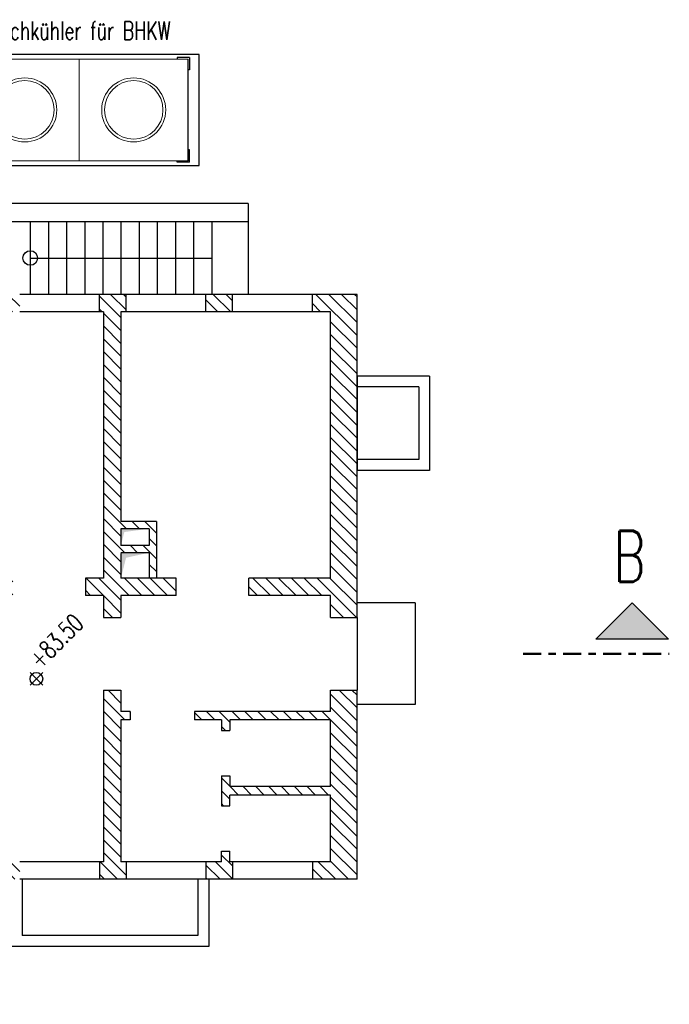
# Model space of a CAD drawing. Header units: millimetres. Extents: x 716 to 905, y 893 to 977.
# Tile 21 of 43: x 844 to 853, y 920 to 933. Entities that reach past the tile are written whole.
import ezdxf
from ezdxf.enums import TextEntityAlignment as Align

# ---------------------------------------------------------------- set-up
doc = ezdxf.new("R2010")
doc.units = ezdxf.units.MM
doc.header["$MEASUREMENT"] = 0
doc.linetypes.add('AUSGEZOGEN', pattern=[0])
doc.linetypes.add('STRP1', pattern=[0.46, 0.25, -0.08, 0.05, -0.08])
doc.layers.add('$AUDIT-BAD-LAYER', color=7, linetype='Continuous')
doc.layers.add('HTSV_P1_PLAN_HKOT', color=7, linetype='Continuous')
for name, color, linetype, lineweight in [('00_Plotrahmen', 7, 'AUSGEZOGEN', 18), ('HTSV_AC_FENS_ALLG_T02', 212, 'Continuous', 25), ('HTSV_MT_MASH_ALLG_A02', 172, 'Continuous', 25), ('HTSV_MT_MASH_ALLG_T02', 172, 'Continuous', 25), ('HTSV_P1_SYMB_SCHN_A02', 212, 'Continuous', 25), ('HTSV_P1_SYMB_SCHN_L05', 210, 'STRP1', 50), ('HTSV_P1_SYMB_SCHN_T05', 210, 'Continuous', 50), ('HTSV_P1_SYMB_SCHN_T07', 200, 'Continuous', 70)]:
    doc.layers.add(name, color=color, linetype=linetype, lineweight=lineweight)
doc.styles.add('HTSV', font='romans.shx', dxfattribs={"width": 0.7, "bigfont": 'htsv_01.shx'})
doc.styles.add('HTSV_KONS_BEMASS', font='romans.shx', dxfattribs={"width": 0.7, "bigfont": 'htsv_01.shx'})
doc.styles.get("Standard").update_dxf_attribs({"font": 'romans.shx', "width": 0.8})
pattern_1 = [(135, (0, 14), (-0.088388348, -0.088388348), [])]

# ---------------------------------------------------------------- blocks, each defined once
blk = doc.blocks.new('Schnittpfeil-li')
at = {"layer": 'HTSV_P1_SYMB_SCHN_A02'}
blk.add_hatch(color=256, dxfattribs=at).paths.add_polyline_path([(0.5049, 0.0999), (0.2549, 0.3499), (0.0049, 0.0999)])
for p, q in [((0.2549, 0.3499), (0.0049, 0.0999)), ((0.5049, 0.0999), (0.2549, 0.3499)), ((0.0049, 0.0999), (0.5049, 0.0999))]:
    blk.add_line(p, q, dxfattribs=at)
at = {"layer": 'HTSV_P1_SYMB_SCHN_T05', "style": 'HTSV', "width": 0.7}
blk.add_attdef('SCHNITT', text='', height=0.35, dxfattribs=at).set_placement((0.2549, 0.3499), align=Align.BOTTOM_CENTER)
blk = doc.blocks.new('HTSVKG1F')
at = {"color": 0, "linetype": 'ByBlock'}
for p, q in [((-0.5, 0), (0.5, 0)), ((0, 0.5), (0, -0.5))]:
    blk.add_line(p, q, dxfattribs=at)
blk.add_circle((0, 0), 0.35, dxfattribs=at)
blk.add_attdef('HKTXT', (0.5, 0.2), '', height=0.4, dxfattribs=at)
blk = doc.blocks.new('TISCHKUEHLER_d')
for p, q in [((3.3, 1.526), (0, 1.526)), ((0, 1.526), (0, 0)), ((3.3, 0), (3.3, 1.526)), ((3.17, 1.483), (3, 1.483)), ((3, 1.483), (3, 1.463)), ((3.15, 0.063), (3.15, 1.463)), ((3.17, 1.483), (3.17, 1.313)), ((3.17, 1.313), (3.15, 1.313)), ((3.17, 0.213), (3.15, 0.213)), ((3.17, 0.043), (3.17, 0.213)), ((0, 0), (3.3, 0)), ((3, 0.043), (3, 0.063)), ((3.17, 0.043), (3, 0.043))]:
    blk.add_line(p, q)
at = {"lineweight": 13}
for p, q in [((0.13, 1.483), (0.3, 1.483)), ((0.13, 1.483), (0.13, 1.313)), ((3.15, 1.463), (0.15, 1.463)), ((0.15, 1.463), (0.15, 0.063)), ((0.3, 1.483), (0.3, 1.463)), ((1.65, 0.063), (1.65, 1.463)), ((0.13, 1.313), (0.15, 1.313)), ((0.13, 0.043), (0.13, 0.213)), ((0.13, 0.213), (0.15, 0.213)), ((0.13, 0.043), (0.3, 0.043)), ((0.15, 0.063), (3.15, 0.063)), ((0.3, 0.043), (0.3, 0.063))]:
    blk.add_line(p, q, dxfattribs=at)
for centre, radius in [((0.9, 0.763), 0.441), ((0.9, 0.763), 0.403), ((2.4, 0.763), 0.441), ((2.4, 0.763), 0.403)]:
    blk.add_circle(centre, radius, dxfattribs=at)

msp = doc.modelspace()

# ---------------------------------------------------------------- hatches: boundary and pattern name
at = {"layer": '00_Plotrahmen'}
h = msp.add_hatch(dxfattribs=at)
h.set_pattern_fill('ANSI31', color=256, angle=90, style=0)
h.set_pattern_definition(pattern_1)
h.paths.add_polyline_path([(841.8383, 929.123), (841.4733, 929.123), (841.4733, 925.088), (841.8383, 925.088)])
h.paths.add_polyline_path([(843.5983, 925.493), (843.3433, 925.493), (843.3433, 926.383), (841.8633, 926.383), (841.8633, 925.253), (843.5983, 925.253)])
h.paths.add_polyline_path([(843.1033, 925.493), (842.1033, 925.493), (842.1033, 926.143), (843.1033, 926.143)], flags=17)
h.paths.add_polyline_path([(843.6933, 929.398), (843.3283, 929.398), (843.3283, 929.158), (843.6933, 929.158)])
h.paths.add_polyline_path([(848.3383, 929.398), (847.7233, 929.398), (847.7233, 929.158), (847.9733, 929.158), (847.9733, 925.493), (846.8483, 925.493), (846.8483, 925.253), (847.9733, 925.253), (847.9733, 924.953), (848.3383, 924.953)])
h.paths.add_polyline_path([(846.6233, 929.398), (846.2583, 929.398), (846.2583, 929.158), (846.6233, 929.158)])
h.paths.add_polyline_path([(845.0883, 929.158), (845.1583, 929.158), (845.1583, 929.398), (844.7933, 929.398), (844.7933, 929.158), (844.8483, 929.158), (844.8483, 925.493), (844.5983, 925.493), (844.5983, 925.253), (844.8483, 925.253), (844.8483, 924.953), (845.0883, 924.953), (845.0883, 925.253), (845.8483, 925.253), (845.8483, 925.493), (845.0883, 925.493), (845.0883, 925.843), (845.4783, 925.843), (845.4783, 925.493), (845.5783, 925.493), (845.5783, 926.273), (845.0883, 926.273)])
h.paths.add_polyline_path([(845.0883, 926.173), (845.4783, 926.173), (845.4783, 925.943), (845.0883, 925.943)], flags=16)
h.paths.add_polyline_path([(848.3383, 923.953), (847.9733, 923.953), (847.9733, 923.658), (846.1008, 923.658), (846.1008, 923.543), (846.4733, 923.543), (846.4733, 923.3955), (846.5883, 923.3955), (846.5883, 923.543), (847.9733, 923.543), (847.9733, 922.623), (846.5883, 922.623), (846.5883, 922.7705), (846.4733, 922.7705), (846.4733, 922.3605), (846.5883, 922.3605), (846.5883, 922.508), (847.9733, 922.508), (847.9733, 921.588), (847.7233, 921.588), (847.7233, 921.348), (848.3383, 921.348)])
h.paths.add_polyline_path([(846.6233, 921.588), (846.5883, 921.588), (846.5883, 921.7355), (846.4733, 921.7355), (846.4733, 921.588), (846.2583, 921.588), (846.2583, 921.348), (846.6233, 921.348)])
h.paths.add_polyline_path([(845.0883, 923.543), (845.2158, 923.543), (845.2158, 923.658), (845.0883, 923.658), (845.0883, 923.953), (844.8483, 923.953), (844.8483, 921.588), (844.7933, 921.588), (844.7933, 921.348), (845.1583, 921.348), (845.1583, 921.588), (845.0883, 921.588)])
h.paths.add_polyline_path([(843.6933, 921.588), (843.3283, 921.588), (843.3283, 921.348), (843.6933, 921.348)])
h = msp.add_hatch(dxfattribs=at)
h.set_pattern_fill('ANSI31', color=256, angle=90, style=0)
h.set_pattern_definition(pattern_1)
h.paths.add_polyline_path([(841.8383, 929.123), (841.4733, 929.123), (841.4733, 925.088), (841.8383, 925.088)])
h.paths.add_polyline_path([(843.5983, 925.493), (843.3433, 925.493), (843.3433, 926.383), (841.8633, 926.383), (841.8633, 925.253), (843.5983, 925.253)])
h.paths.add_polyline_path([(843.1033, 925.493), (842.1033, 925.493), (842.1033, 926.143), (843.1033, 926.143)], flags=17)
h.paths.add_polyline_path([(843.6933, 929.398), (843.3283, 929.398), (843.3283, 929.158), (843.6933, 929.158)])
h.paths.add_polyline_path([(848.3383, 929.398), (847.7233, 929.398), (847.7233, 929.158), (847.9733, 929.158), (847.9733, 925.493), (846.8483, 925.493), (846.8483, 925.253), (847.9733, 925.253), (847.9733, 924.953), (848.3383, 924.953)])
h.paths.add_polyline_path([(846.6233, 929.398), (846.2583, 929.398), (846.2583, 929.158), (846.6233, 929.158)])
h.paths.add_polyline_path([(845.0883, 929.158), (845.1583, 929.158), (845.1583, 929.398), (844.7933, 929.398), (844.7933, 929.158), (844.8483, 929.158), (844.8483, 925.493), (844.5983, 925.493), (844.5983, 925.253), (844.8483, 925.253), (844.8483, 924.953), (845.0883, 924.953), (845.0883, 925.253), (845.8483, 925.253), (845.8483, 925.493), (845.0883, 925.493), (845.0883, 925.843), (845.4783, 925.843), (845.4783, 925.493), (845.5783, 925.493), (845.5783, 926.273), (845.0883, 926.273)])
h.paths.add_polyline_path([(845.0883, 926.173), (845.4783, 926.173), (845.4783, 925.943), (845.0883, 925.943)], flags=16)
h.paths.add_polyline_path([(848.3383, 923.953), (847.9733, 923.953), (847.9733, 923.658), (846.1008, 923.658), (846.1008, 923.543), (846.4733, 923.543), (846.4733, 923.3955), (846.5883, 923.3955), (846.5883, 923.543), (847.9733, 923.543), (847.9733, 922.623), (846.5883, 922.623), (846.5883, 922.7705), (846.4733, 922.7705), (846.4733, 922.3605), (846.5883, 922.3605), (846.5883, 922.508), (847.9733, 922.508), (847.9733, 921.588), (847.7233, 921.588), (847.7233, 921.348), (848.3383, 921.348)])
h.paths.add_polyline_path([(846.6233, 921.588), (846.5883, 921.588), (846.5883, 921.7355), (846.4733, 921.7355), (846.4733, 921.588), (846.2583, 921.588), (846.2583, 921.348), (846.6233, 921.348)])
h.paths.add_polyline_path([(845.0883, 923.543), (845.2158, 923.543), (845.2158, 923.658), (845.0883, 923.658), (845.0883, 923.953), (844.8483, 923.953), (844.8483, 921.588), (844.7933, 921.588), (844.7933, 921.348), (845.1583, 921.348), (845.1583, 921.588), (845.0883, 921.588)])
h.paths.add_polyline_path([(843.6933, 921.588), (843.3283, 921.588), (843.3283, 921.348), (843.6933, 921.348)])

# ---------------------------------------------------------------- linework, layer by layer
at = {"layer": '$AUDIT-BAD-LAYER'}
for p, q in [((846.8383, 930.648), (841.8633, 930.648)), ((846.8383, 930.648), (841.8633, 930.648)), ((846.8383, 930.648), (846.8383, 929.398)), ((846.8383, 930.648), (846.8383, 929.398)), ((846.8383, 930.398), (842.1133, 930.398)), ((846.8383, 930.398), (842.1133, 930.398)), ((843.8383, 930.398), (843.8383, 929.398)), ((843.8383, 930.398), (843.8383, 929.398)), ((844.0883, 930.398), (844.0883, 929.398)), ((844.0883, 930.398), (844.0883, 929.398)), ((844.3383, 930.398), (844.3383, 929.398)), ((844.3383, 930.398), (844.3383, 929.398)), ((844.5883, 930.398), (844.5883, 929.398)), ((844.5883, 930.398), (844.5883, 929.398)), ((844.8383, 930.398), (844.8383, 929.398)), ((844.8383, 930.398), (844.8383, 929.398)), ((845.0883, 930.398), (845.0883, 929.398)), ((845.0883, 930.398), (845.0883, 929.398)), ((845.3383, 930.398), (845.3383, 929.398)), ((845.3383, 930.398), (845.3383, 929.398)), ((845.5883, 930.398), (845.5883, 929.398)), ((845.5883, 930.398), (845.5883, 929.398)), ((845.8383, 930.398), (845.8383, 929.398)), ((845.8383, 930.398), (845.8383, 929.398)), ((846.0883, 930.398), (846.0883, 929.398)), ((846.0883, 930.398), (846.0883, 929.398)), ((846.3383, 930.398), (846.3383, 929.398)), ((846.3383, 930.398), (846.3383, 929.398)), ((843.8383, 929.898), (846.3383, 929.898)), ((843.8383, 929.898), (846.3383, 929.898)), ((844.7933, 929.398), (843.6933, 929.398)), ((844.7933, 929.398), (843.6933, 929.398)), ((844.7933, 929.158), (844.7933, 929.398)), ((845.1583, 929.398), (844.7933, 929.398)), ((844.7933, 929.158), (844.7933, 929.398)), ((845.1583, 929.398), (844.7933, 929.398)), ((845.1583, 929.158), (845.1583, 929.398)), ((846.2583, 929.398), (845.1583, 929.398)), ((845.1583, 929.158), (845.1583, 929.398)), ((846.2583, 929.398), (845.1583, 929.398)), ((846.2583, 929.158), (846.2583, 929.398)), ((846.6233, 929.398), (846.2583, 929.398)), ((846.2583, 929.158), (846.2583, 929.398)), ((846.6233, 929.398), (846.2583, 929.398)), ((846.6233, 929.158), (846.6233, 929.398)), ((847.7233, 929.398), (846.6233, 929.398)), ((846.6233, 929.158), (846.6233, 929.398)), ((847.7233, 929.398), (846.6233, 929.398)), ((848.3383, 929.398), (847.7233, 929.398)), ((847.7233, 929.158), (847.7233, 929.398)), ((848.3383, 929.398), (847.7233, 929.398)), ((847.7233, 929.158), (847.7233, 929.398)), ((848.3383, 924.953), (848.3383, 929.398)), ((848.3383, 924.953), (848.3383, 929.398)), ((844.7933, 929.158), (843.6933, 929.158)), ((844.7933, 929.158), (843.6933, 929.158)), ((844.8483, 929.158), (844.7933, 929.158)), ((844.8483, 929.158), (844.7933, 929.158)), ((844.8483, 929.158), (844.8483, 925.493)), ((844.8483, 929.158), (844.8483, 925.493)), ((845.0883, 929.158), (845.0883, 926.273)), ((845.1583, 929.158), (845.0883, 929.158)), ((845.0883, 929.158), (845.0883, 926.273)), ((845.1583, 929.158), (845.0883, 929.158)), ((846.2583, 929.158), (845.1583, 929.158)), ((846.2583, 929.158), (845.1583, 929.158)), ((846.6233, 929.158), (846.2583, 929.158)), ((846.6233, 929.158), (846.2583, 929.158)), ((847.7233, 929.158), (846.6233, 929.158)), ((847.7233, 929.158), (846.6233, 929.158)), ((847.9733, 929.158), (847.7233, 929.158)), ((847.9733, 929.158), (847.7233, 929.158)), ((847.9733, 925.493), (847.9733, 929.158)), ((847.9733, 925.493), (847.9733, 929.158)), ((849.3383, 928.273), (848.3383, 928.273)), ((848.3383, 928.273), (848.3383, 926.973)), ((849.3383, 928.273), (848.3383, 928.273)), ((848.3383, 928.273), (848.3383, 926.973)), ((849.3383, 928.273), (849.3383, 926.973)), ((849.3383, 928.273), (849.3383, 926.973)), ((849.1883, 928.123), (848.3383, 928.123)), ((849.1883, 928.123), (848.3383, 928.123)), ((849.1883, 928.123), (849.1883, 927.123)), ((849.1883, 928.123), (849.1883, 927.123)), ((849.1883, 927.123), (848.3383, 927.123)), ((849.1883, 927.123), (848.3383, 927.123)), ((849.3383, 926.973), (848.3383, 926.973)), ((849.3383, 926.973), (848.3383, 926.973)), ((845.5783, 926.273), (845.0883, 926.273)), ((845.5783, 926.273), (845.0883, 926.273)), ((845.4783, 926.173), (845.0883, 926.173)), ((845.0883, 926.173), (845.0883, 925.943)), ((845.4783, 926.173), (845.0883, 926.173)), ((845.0883, 926.173), (845.0883, 925.943)), ((845.4783, 926.173), (845.4783, 925.943)), ((845.4783, 926.173), (845.4783, 925.943)), ((845.5783, 926.273), (845.5783, 925.493)), ((845.5783, 926.273), (845.5783, 925.493)), ((845.4783, 925.943), (845.0883, 925.943)), ((845.4783, 925.943), (845.0883, 925.943)), ((845.4783, 925.843), (845.0883, 925.843)), ((845.4783, 925.843), (845.0883, 925.843)), ((845.0883, 925.833), (845.0883, 925.493)), ((845.0883, 925.833), (845.0883, 925.493)), ((845.4783, 925.843), (845.4783, 925.493)), ((845.4783, 925.843), (845.4783, 925.493)), ((844.8483, 925.493), (844.5983, 925.493)), ((844.5983, 925.493), (844.5983, 925.253)), ((844.8483, 925.493), (844.5983, 925.493)), ((844.5983, 925.493), (844.5983, 925.253)), ((845.8483, 925.493), (845.0883, 925.493)), ((845.8483, 925.493), (845.0883, 925.493)), ((845.8483, 925.253), (845.8483, 925.493)), ((845.8483, 925.253), (845.8483, 925.493)), ((847.9733, 925.493), (846.8483, 925.493)), ((846.8483, 925.253), (846.8483, 925.493)), ((846.8483, 925.253), (846.8483, 925.493)), ((847.9733, 925.493), (846.8483, 925.493)), ((846.8483, 925.253), (846.8483, 925.493)), ((846.8483, 925.253), (846.8483, 925.493)), ((844.8483, 925.253), (844.5983, 925.253)), ((844.8483, 925.253), (844.5983, 925.253)), ((844.8483, 925.253), (844.8483, 924.953)), ((844.8483, 925.253), (844.8483, 924.953)), ((845.0883, 925.253), (845.0883, 924.953)), ((845.8483, 925.253), (845.0883, 925.253)), ((845.0883, 925.253), (845.0883, 924.953)), ((845.8483, 925.253), (845.0883, 925.253)), ((847.9733, 925.253), (846.8483, 925.253)), ((847.9733, 925.253), (846.8483, 925.253)), ((847.9733, 924.953), (847.9733, 925.253)), ((847.9733, 924.953), (847.9733, 925.253)), ((849.1383, 925.153), (848.3383, 925.153)), ((849.1383, 925.153), (848.3383, 925.153)), ((849.1383, 925.153), (849.1383, 923.753)), ((849.1383, 925.153), (849.1383, 923.753)), ((844.8483, 924.953), (845.0883, 924.953)), ((844.8483, 924.953), (845.0883, 924.953)), ((847.9733, 924.953), (848.3383, 924.953)), ((847.9733, 924.953), (848.3383, 924.953)), ((848.3383, 924.953), (848.3383, 923.953)), ((848.3383, 924.953), (848.3383, 923.953)), ((844.8483, 923.953), (845.0883, 923.953)), ((844.8483, 923.953), (844.8483, 921.588)), ((844.8483, 923.953), (845.0883, 923.953)), ((844.8483, 923.953), (844.8483, 921.588)), ((845.0883, 923.953), (845.0883, 923.658)), ((845.0883, 923.953), (845.0883, 923.658)), ((847.9733, 923.658), (847.9733, 923.953)), ((847.9733, 923.953), (848.3383, 923.953)), ((847.9733, 923.658), (847.9733, 923.953)), ((847.9733, 923.953), (848.3383, 923.953)), ((848.3383, 921.348), (848.3383, 923.953)), ((848.3383, 921.348), (848.3383, 923.953)), ((849.1383, 923.753), (848.3383, 923.753)), ((849.1383, 923.753), (848.3383, 923.753)), ((845.2158, 923.658), (845.0883, 923.658)), ((845.2158, 923.658), (845.0883, 923.658)), ((845.2158, 923.658), (845.2158, 923.543)), ((845.2158, 923.658), (845.2158, 923.543)), ((847.9733, 923.658), (846.1008, 923.658)), ((846.1008, 923.658), (846.1008, 923.543)), ((847.9733, 923.658), (846.1008, 923.658)), ((846.1008, 923.658), (846.1008, 923.543)), ((845.0883, 923.543), (845.0883, 921.588)), ((845.2158, 923.543), (845.0883, 923.543)), ((845.0883, 923.543), (845.0883, 921.588)), ((845.2158, 923.543), (845.0883, 923.543)), ((846.4733, 923.543), (846.1008, 923.543)), ((846.4733, 923.543), (846.1008, 923.543)), ((846.4733, 923.543), (846.4733, 923.3955)), ((846.4733, 923.543), (846.4733, 923.3955)), ((847.9733, 923.543), (846.5883, 923.543)), ((846.5883, 923.543), (846.5883, 923.3955)), ((847.9733, 923.543), (846.5883, 923.543)), ((846.5883, 923.543), (846.5883, 923.3955)), ((847.9733, 922.623), (847.9733, 923.543)), ((847.9733, 922.623), (847.9733, 923.543)), ((846.4733, 923.3955), (846.5883, 923.3955)), ((846.4733, 923.3955), (846.5883, 923.3955)), ((846.4733, 922.7705), (846.5883, 922.7705)), ((846.4733, 922.7705), (846.4733, 922.3605)), ((846.4733, 922.7705), (846.5883, 922.7705)), ((846.4733, 922.7705), (846.4733, 922.3605)), ((846.5883, 922.7705), (846.5883, 922.623)), ((846.5883, 922.7705), (846.5883, 922.623)), ((847.9733, 922.623), (846.5883, 922.623)), ((847.9733, 922.623), (846.5883, 922.623)), ((847.9733, 922.508), (846.5883, 922.508)), ((846.5883, 922.3605), (846.5883, 922.508)), ((847.9733, 922.508), (846.5883, 922.508)), ((846.5883, 922.3605), (846.5883, 922.508)), ((847.9733, 921.588), (847.9733, 922.508)), ((847.9733, 921.588), (847.9733, 922.508)), ((846.4733, 922.3605), (846.5883, 922.3605)), ((846.4733, 922.3605), (846.5883, 922.3605)), ((846.4733, 921.588), (846.4733, 921.7355)), ((846.4733, 921.7355), (846.5883, 921.7355)), ((846.4733, 921.588), (846.4733, 921.7355)), ((846.4733, 921.7355), (846.5883, 921.7355)), ((846.5883, 921.588), (846.5883, 921.7355)), ((846.5883, 921.588), (846.5883, 921.7355)), ((844.7933, 921.588), (843.6933, 921.588)), ((844.7933, 921.588), (843.6933, 921.588)), ((844.8483, 921.588), (844.7933, 921.588)), ((844.7933, 921.588), (844.7933, 921.348)), ((844.8483, 921.588), (844.7933, 921.588)), ((844.7933, 921.588), (844.7933, 921.348)), ((845.1583, 921.588), (845.0883, 921.588)), ((845.1583, 921.588), (845.0883, 921.588)), ((845.1583, 921.588), (845.1583, 921.348)), ((846.2583, 921.588), (845.1583, 921.588)), ((845.1583, 921.588), (845.1583, 921.348)), ((846.2583, 921.588), (845.1583, 921.588)), ((846.2583, 921.588), (846.2583, 921.348)), ((846.4733, 921.588), (846.2583, 921.588)), ((846.2583, 921.588), (846.2583, 921.348)), ((846.4733, 921.588), (846.2583, 921.588)), ((846.6233, 921.588), (846.5883, 921.588)), ((846.6233, 921.588), (846.5883, 921.588)), ((846.6233, 921.588), (846.6233, 921.348)), ((847.7233, 921.588), (846.6233, 921.588)), ((846.6233, 921.588), (846.6233, 921.348)), ((847.7233, 921.588), (846.6233, 921.588)), ((847.9733, 921.588), (847.7233, 921.588)), ((847.7233, 921.588), (847.7233, 921.348)), ((847.9733, 921.588), (847.7233, 921.588)), ((847.7233, 921.588), (847.7233, 921.348)), ((844.7933, 921.348), (843.6933, 921.348)), ((844.7933, 921.348), (843.6933, 921.348)), ((843.7283, 921.348), (843.7283, 920.573)), ((843.7283, 921.348), (843.7283, 920.573)), ((845.1583, 921.348), (844.7933, 921.348)), ((845.1583, 921.348), (844.7933, 921.348)), ((846.2583, 921.348), (845.1583, 921.348)), ((846.2583, 921.348), (845.1583, 921.348)), ((846.1483, 921.348), (846.1483, 920.573)), ((846.1483, 921.348), (846.1483, 920.573)), ((846.6233, 921.348), (846.2583, 921.348)), ((846.6233, 921.348), (846.2583, 921.348)), ((846.2983, 921.348), (846.2983, 920.423)), ((846.2983, 921.348), (846.2983, 920.423)), ((847.7233, 921.348), (846.6233, 921.348)), ((847.7233, 921.348), (846.6233, 921.348)), ((848.3383, 921.348), (847.7233, 921.348)), ((848.3383, 921.348), (847.7233, 921.348)), ((846.1483, 920.573), (843.7283, 920.573)), ((846.1483, 920.573), (843.7283, 920.573)), ((846.2983, 920.423), (843.5783, 920.423)), ((846.2983, 920.423), (843.5783, 920.423))]:
    msp.add_line(p, q, dxfattribs=at)
for points in [[(845.0883, 925.943), (845.1343, 926.127), (845.0883, 926.173), (845.4783, 926.173)], [(845.0883, 925.943), (845.1343, 926.127), (845.0883, 926.173), (845.4783, 926.173)], [(845.0883, 925.493), (845.1583, 925.773), (845.0883, 925.843), (845.4783, 925.843)], [(845.0883, 925.493), (845.1583, 925.773), (845.0883, 925.843), (845.4783, 925.843)]]:
    msp.add_solid(points, dxfattribs=at)
msp.add_circle((843.8383, 929.898), 0.1)
msp.add_circle((843.8383, 929.898), 0.1)
at = {"layer": 'HTSV_P1_SYMB_SCHN_L05'}
msp.add_line((850.6252, 924.453), (852.6383, 924.453), dxfattribs=at)

# ---------------------------------------------------------------- block references
at = {"layer": 'HTSV_MT_MASH_ALLG_A02'}
msp.add_blockref('TISCHKUEHLER_d', (842.8633, 931.173), dxfattribs=at)
at = {"layer": 'HTSV_P1_PLAN_HKOT', "color": 7}
ref = msp.add_blockref('HTSVKG1F', (843.924, 924.1067), dxfattribs=dict(at, xscale=0.25, yscale=0.25, zscale=0.25, rotation=45))
ref.add_attrib('HKTXT', '+83.50', (843.9771, 924.2304), dxfattribs={"color": 7, "height": 0.25, "rotation": 45, "style": 'HTSV_KONS_BEMASS', "width": 0.7})
at = {"layer": 'HTSV_P1_SYMB_SCHN_A02', "xscale": -2, "yscale": 2, "zscale": 2}
msp.add_blockref('Schnittpfeil-li', (852.6383, 924.453), dxfattribs=at)

# ---------------------------------------------------------------- texts
at = {"layer": 'HTSV_AC_FENS_ALLG_T02', "insert": (842.4097, 920.3795), "char_height": 0.25, "attachment_point": 1, "style": 'HTSV'}
msp.add_mtext('neue\\PTüranlage', dxfattribs=at)
at = {"layer": 'HTSV_MT_MASH_ALLG_T02', "insert": (844.5133, 933.1519), "char_height": 0.25, "attachment_point": 2, "style": 'HTSV'}
msp.add_mtext('Tischkühler für BHKW', dxfattribs=at)
at = {"layer": 'HTSV_P1_SYMB_SCHN_T07', "insert": (852.3076, 925.4436), "char_height": 0.7, "attachment_point": 9, "style": 'HTSV'}
msp.add_mtext('B', dxfattribs=at)

doc.saveas('drawing.dxf')
